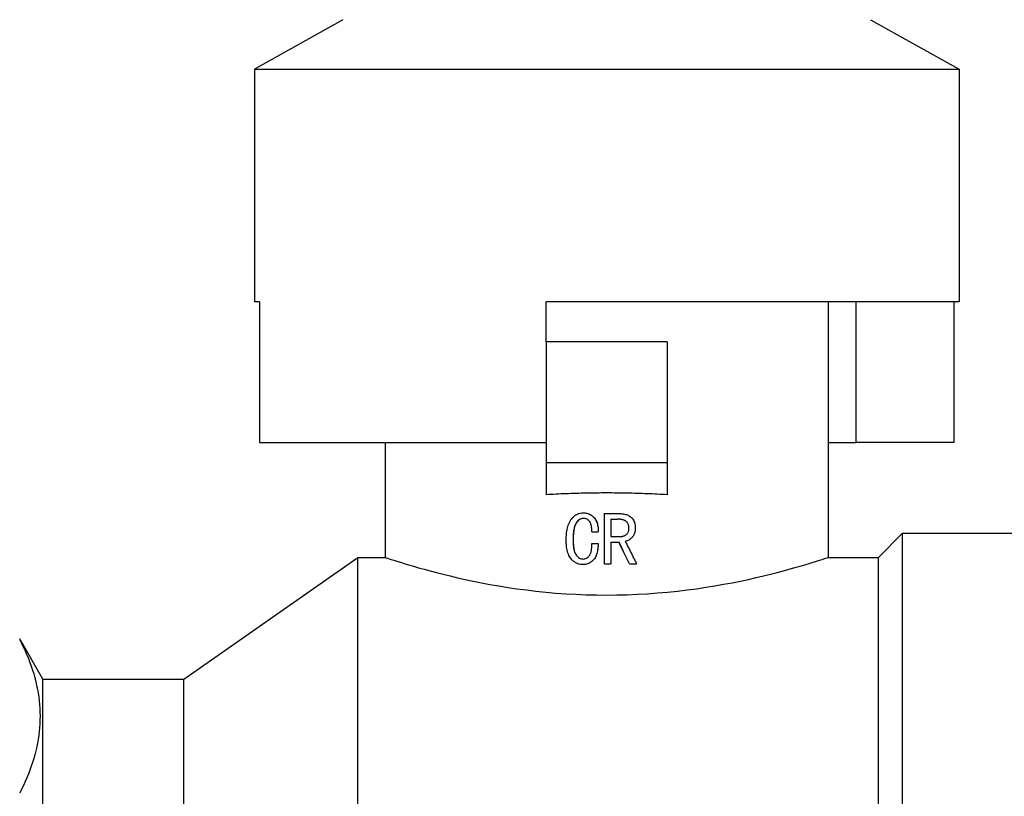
# Model space of a CAD drawing. Header units: millimetres. Extents: x 56 to 3741, y 0 to 455.
# Tile 4 of 11: x 293 to 342, y 219 to 257. Entities that reach past the tile are written whole.
import ezdxf

# ---------------------------------------------------------------- set-up
doc = ezdxf.new("R2010")
doc.units = ezdxf.units.MM
doc.layers.add('DETAIL', color=2, linetype='Continuous')

msp = doc.modelspace()

# ---------------------------------------------------------------- linework, layer by layer
at = {"layer": 'DETAIL'}
for p, q in [((308.715, 257.128), (304.315, 254.667)), ((334.915, 257.128), (339.315, 254.667)), ((304.315, 254.667), (339.315, 254.667)), ((304.315, 254.667), (304.315, 243.124)), ((339.315, 254.667), (339.315, 243.124)), ((304.574, 243.124), (304.315, 243.124)), ((304.574, 243.124), (304.574, 236.124)), ((318.815, 241.124), (318.815, 243.124)), ((339.315, 243.124), (318.815, 243.124)), ((332.815, 243.124), (332.815, 230.424)), ((334.207, 236.124), (334.207, 243.124)), ((339.056, 243.124), (339.056, 236.124)), ((318.815, 241.124), (318.815, 235.124)), ((324.815, 241.124), (318.815, 241.124)), ((324.815, 241.124), (324.815, 235.124)), ((304.574, 236.124), (318.815, 236.124)), ((310.815, 236.124), (310.815, 230.424)), ((332.815, 236.124), (334.207, 236.124)), ((339.056, 236.124), (334.207, 236.124)), ((318.815, 235.124), (318.815, 233.534)), ((324.815, 235.124), (318.815, 235.124)), ((324.815, 235.124), (324.815, 233.534)), ((320.664, 232.635), (320.662, 232.635)), ((321.706, 232.6), (322.442, 232.6)), ((321.706, 230.1), (321.706, 232.6)), ((322.019, 232.322), (322.019, 231.454)), ((322.019, 232.322), (322.362, 232.322)), ((322.92, 231.881), (322.922, 231.881)), ((321.081, 231.697), (321.393, 231.697)), ((321.394, 231.697), (321.393, 231.697)), ((322.019, 231.454), (322.455, 231.454)), ((335.315, 230.424), (336.515, 231.624)), ((336.515, 162.624), (336.515, 231.624)), ((336.515, 231.624), (343.315, 231.624)), ((320.15, 231.298), (320.147, 231.298)), ((321.081, 231.107), (321.393, 231.107)), ((321.394, 231.107), (321.393, 231.107)), ((322.019, 231.176), (322.019, 230.1)), ((322.019, 231.176), (322.428, 231.176)), ((300.815, 224.374), (309.455, 230.424)), ((309.455, 163.824), (309.455, 230.424)), ((309.455, 230.424), (310.815, 230.424)), ((332.815, 230.424), (335.315, 230.424)), ((335.315, 163.824), (335.315, 230.424)), ((320.641, 230.065), (320.639, 230.065)), ((321.706, 230.1), (322.019, 230.1)), ((322.954, 230.1), (322.952, 230.1)), ((322.954, 230.1), (323.302, 230.1)), ((293.815, 224.374), (292.66, 226.374)), ((293.815, 169.874), (293.815, 224.374)), ((293.815, 224.374), (300.815, 224.374)), ((300.815, 169.874), (300.815, 224.374))]:
    msp.add_line(p, q, dxfattribs=at)
at = {"layer": 'DETAIL', "flags": 128}
for points in [[(321.815, 233.624), (321.688, 233.624), (321.562, 233.623), (321.436, 233.622), (321.309, 233.621), (321.183, 233.62), (321.057, 233.618), (320.93, 233.616), (320.804, 233.614), (320.678, 233.611), (320.552, 233.608), (320.426, 233.605), (320.3, 233.601), (320.175, 233.597), (320.05, 233.593), (319.924, 233.589), (319.8, 233.584), (319.675, 233.579), (319.551, 233.573), (319.427, 233.568), (319.304, 233.562), (319.181, 233.555), (319.058, 233.549), (318.936, 233.542), (318.815, 233.534)], [(324.815, 233.534), (324.693, 233.542), (324.571, 233.549), (324.448, 233.555), (324.325, 233.562), (324.202, 233.568), (324.078, 233.573), (323.954, 233.579), (323.829, 233.584), (323.705, 233.589), (323.58, 233.593), (323.454, 233.597), (323.329, 233.601), (323.203, 233.605), (323.077, 233.608), (322.951, 233.611), (322.825, 233.614), (322.699, 233.616), (322.573, 233.618), (322.446, 233.62), (322.32, 233.621), (322.194, 233.622), (322.067, 233.623), (321.941, 233.624), (321.815, 233.624)], [(319.804, 231.269), (319.806, 231.359), (319.808, 231.435), (319.811, 231.495), (319.817, 231.571), (319.825, 231.646), (319.835, 231.72), (319.85, 231.803), (319.866, 231.881), (319.886, 231.955), (319.908, 232.026), (319.932, 232.092), (319.96, 232.153), (319.995, 232.222), (320.035, 232.286), (320.079, 232.344), (320.131, 232.404), (320.184, 232.457), (320.24, 232.501), (320.303, 232.542), (320.369, 232.576), (320.44, 232.602), (320.513, 232.621), (320.579, 232.63), (320.662, 232.635)], [(320.665, 232.357), (320.606, 232.353), (320.557, 232.343), (320.506, 232.325), (320.46, 232.301), (320.415, 232.27), (320.374, 232.232), (320.34, 232.194), (320.31, 232.152), (320.283, 232.107), (320.258, 232.058), (320.237, 232.004), (320.218, 231.948), (320.205, 231.896), (320.192, 231.843), (320.182, 231.788), (320.175, 231.74), (320.168, 231.685), (320.161, 231.626), (320.157, 231.572), (320.153, 231.518), (320.15, 231.462), (320.149, 231.42), (320.148, 231.365), (320.147, 231.298)], [(320.666, 232.357), (320.605, 232.352), (320.555, 232.342), (320.508, 232.325), (320.46, 232.3), (320.415, 232.267), (320.376, 232.231), (320.342, 232.192), (320.311, 232.149), (320.282, 232.101), (320.258, 232.05), (320.238, 231.998), (320.221, 231.947), (320.207, 231.896), (320.195, 231.843), (320.185, 231.789), (320.177, 231.734), (320.17, 231.679), (320.164, 231.625), (320.159, 231.568), (320.156, 231.509), (320.153, 231.462), (320.152, 231.419), (320.151, 231.365), (320.15, 231.298)], [(320.662, 232.635), (320.724, 232.632), (320.773, 232.627), (320.828, 232.617), (320.883, 232.601), (320.935, 232.582), (320.985, 232.559), (321.033, 232.531), (321.079, 232.499), (321.123, 232.463), (321.163, 232.424), (321.201, 232.382), (321.235, 232.338), (321.266, 232.292), (321.293, 232.243), (321.317, 232.192), (321.336, 232.14), (321.353, 232.087), (321.366, 232.032), (321.377, 231.979), (321.385, 231.923), (321.39, 231.865), (321.393, 231.819), (321.394, 231.763), (321.393, 231.697)], [(320.664, 232.635), (320.727, 232.632), (320.778, 232.627), (320.83, 232.617), (320.885, 232.602), (320.937, 232.582), (320.987, 232.559), (321.035, 232.531), (321.08, 232.499), (321.123, 232.463), (321.164, 232.424), (321.202, 232.383), (321.236, 232.338), (321.267, 232.291), (321.294, 232.242), (321.318, 232.19), (321.338, 232.137), (321.354, 232.084), (321.367, 232.032), (321.378, 231.975), (321.386, 231.915), (321.391, 231.865), (321.393, 231.819), (321.394, 231.763), (321.394, 231.697)], [(321.081, 231.697), (321.08, 231.741), (321.079, 231.778), (321.078, 231.807), (321.075, 231.845), (321.071, 231.882), (321.067, 231.917), (321.06, 231.957), (321.053, 231.996), (321.044, 232.032), (321.034, 232.067), (321.022, 232.099), (321.01, 232.13), (320.992, 232.166), (320.972, 232.198), (320.951, 232.228), (320.927, 232.255), (320.902, 232.279), (320.874, 232.299), (320.843, 232.318), (320.81, 232.332), (320.774, 232.344), (320.738, 232.351), (320.705, 232.355), (320.665, 232.357)], [(322.92, 231.881), (322.918, 231.92), (322.915, 231.956), (322.91, 231.988), (322.903, 232.019), (322.893, 232.048), (322.881, 232.079), (322.865, 232.109), (322.847, 232.139), (322.825, 232.166), (322.802, 232.191), (322.777, 232.214), (322.752, 232.232), (322.725, 232.249), (322.696, 232.264), (322.664, 232.277), (322.631, 232.288), (322.598, 232.297), (322.564, 232.305), (322.532, 232.31), (322.501, 232.314), (322.47, 232.318), (322.438, 232.32), (322.402, 232.322), (322.362, 232.322)], [(322.922, 231.881), (322.92, 231.92), (322.917, 231.954), (322.913, 231.982), (322.906, 232.015), (322.895, 232.047), (322.883, 232.079), (322.867, 232.109), (322.849, 232.137), (322.829, 232.165), (322.805, 232.19), (322.78, 232.213), (322.753, 232.233), (322.727, 232.249), (322.699, 232.263), (322.668, 232.276), (322.636, 232.287), (322.601, 232.297), (322.565, 232.305), (322.531, 232.31), (322.497, 232.315), (322.464, 232.318), (322.436, 232.32), (322.402, 232.322), (322.362, 232.322)], [(322.442, 232.6), (322.502, 232.598), (322.553, 232.595), (322.595, 232.592), (322.644, 232.585), (322.694, 232.575), (322.744, 232.562), (322.794, 232.547), (322.842, 232.53), (322.888, 232.509), (322.933, 232.485), (322.976, 232.458), (323.017, 232.429), (323.056, 232.395), (323.09, 232.358), (323.119, 232.32), (323.147, 232.275), (323.17, 232.228), (323.189, 232.182), (323.203, 232.135), (323.214, 232.086), (323.223, 232.033), (323.229, 231.983), (323.232, 231.937), (323.233, 231.881)], [(322.454, 231.454), (322.491, 231.456), (322.522, 231.458), (322.55, 231.461), (322.576, 231.465), (322.603, 231.471), (322.632, 231.479), (322.662, 231.489), (322.69, 231.5), (322.717, 231.512), (322.743, 231.526), (322.768, 231.541), (322.792, 231.558), (322.815, 231.578), (322.836, 231.6), (322.855, 231.624), (322.871, 231.65), (322.884, 231.677), (322.894, 231.703), (322.902, 231.729), (322.908, 231.756), (322.913, 231.783), (322.917, 231.812), (322.919, 231.845), (322.92, 231.881)], [(322.455, 231.454), (322.492, 231.456), (322.522, 231.458), (322.545, 231.46), (322.574, 231.465), (322.604, 231.471), (322.633, 231.479), (322.664, 231.489), (322.693, 231.5), (322.72, 231.513), (322.746, 231.527), (322.771, 231.542), (322.794, 231.558), (322.816, 231.577), (322.837, 231.598), (322.855, 231.622), (322.871, 231.647), (322.885, 231.674), (322.896, 231.703), (322.904, 231.73), (322.911, 231.76), (322.916, 231.791), (322.919, 231.815), (322.921, 231.845), (322.922, 231.881)], [(323.233, 231.881), (323.232, 231.837), (323.23, 231.799), (323.227, 231.768), (323.222, 231.731), (323.215, 231.694), (323.207, 231.658), (323.196, 231.62), (323.182, 231.584), (323.167, 231.549), (323.15, 231.516), (323.131, 231.486), (323.11, 231.457), (323.088, 231.43), (323.062, 231.403), (323.034, 231.376), (323.005, 231.351), (322.975, 231.328), (322.945, 231.307), (322.913, 231.288), (322.88, 231.27), (322.846, 231.255), (322.815, 231.242), (322.781, 231.232), (322.74, 231.22)], [(320.639, 230.065), (320.563, 230.069), (320.503, 230.077), (320.436, 230.092), (320.372, 230.113), (320.31, 230.141), (320.249, 230.175), (320.194, 230.213), (320.141, 230.256), (320.09, 230.305), (320.043, 230.358), (320.002, 230.412), (319.966, 230.468), (319.938, 230.524), (319.912, 230.583), (319.889, 230.646), (319.868, 230.712), (319.851, 230.783), (319.836, 230.858), (319.826, 230.924), (319.818, 230.992), (319.811, 231.063), (319.808, 231.118), (319.806, 231.187), (319.804, 231.269)], [(320.147, 231.298), (320.148, 231.237), (320.149, 231.187), (320.15, 231.148), (320.153, 231.097), (320.157, 231.047), (320.161, 230.997), (320.168, 230.942), (320.175, 230.893), (320.182, 230.848), (320.193, 230.797), (320.205, 230.748), (320.219, 230.702), (320.237, 230.653), (320.258, 230.608), (320.281, 230.566), (320.31, 230.524), (320.344, 230.483), (320.377, 230.449), (320.418, 230.416), (320.46, 230.39), (320.503, 230.37), (320.551, 230.355), (320.596, 230.347), (320.65, 230.343)], [(320.15, 231.298), (320.151, 231.238), (320.152, 231.187), (320.154, 231.141), (320.156, 231.097), (320.159, 231.05), (320.164, 230.998), (320.171, 230.943), (320.178, 230.893), (320.186, 230.846), (320.196, 230.799), (320.207, 230.752), (320.222, 230.702), (320.24, 230.653), (320.26, 230.608), (320.284, 230.566), (320.311, 230.526), (320.342, 230.487), (320.379, 230.45), (320.419, 230.417), (320.461, 230.39), (320.505, 230.37), (320.549, 230.356), (320.595, 230.347), (320.651, 230.343)], [(321.393, 231.107), (321.39, 231.035), (321.386, 230.975), (321.383, 230.927), (321.376, 230.864), (321.367, 230.805), (321.357, 230.748), (321.343, 230.682), (321.327, 230.62), (321.308, 230.561), (321.287, 230.506), (321.264, 230.456), (321.238, 230.408), (321.206, 230.36), (321.169, 230.313), (321.126, 230.267), (321.079, 230.225), (321.032, 230.189), (320.983, 230.157), (320.931, 230.129), (320.875, 230.106), (320.817, 230.088), (320.759, 230.075), (320.705, 230.069), (320.639, 230.065)], [(321.394, 231.107), (321.391, 231.035), (321.387, 230.974), (321.383, 230.919), (321.377, 230.866), (321.369, 230.811), (321.358, 230.748), (321.344, 230.682), (321.328, 230.622), (321.31, 230.565), (321.29, 230.511), (321.266, 230.459), (321.239, 230.408), (321.207, 230.359), (321.169, 230.312), (321.128, 230.268), (321.082, 230.227), (321.035, 230.19), (320.985, 230.157), (320.932, 230.129), (320.877, 230.106), (320.819, 230.088), (320.765, 230.076), (320.709, 230.069), (320.641, 230.065)], [(320.65, 230.343), (320.695, 230.346), (320.73, 230.353), (320.769, 230.366), (320.806, 230.383), (320.841, 230.403), (320.874, 230.428), (320.906, 230.457), (320.934, 230.486), (320.959, 230.516), (320.98, 230.547), (320.999, 230.583), (321.016, 230.624), (321.027, 230.656), (321.038, 230.691), (321.047, 230.729), (321.055, 230.77), (321.062, 230.815), (321.069, 230.862), (321.073, 230.901), (321.076, 230.942), (321.078, 230.985), (321.079, 231.016), (321.08, 231.057), (321.081, 231.107)], [(322.74, 231.22), (322.763, 231.174), (322.787, 231.127), (322.81, 231.08), (322.833, 231.034), (322.857, 230.987), (322.88, 230.94), (322.904, 230.894), (322.927, 230.847), (322.951, 230.8), (322.974, 230.754), (322.998, 230.707), (323.021, 230.66), (323.045, 230.614), (323.068, 230.567), (323.091, 230.52), (323.115, 230.473), (323.138, 230.427), (323.162, 230.38), (323.185, 230.333), (323.208, 230.287), (323.232, 230.24), (323.255, 230.193), (323.279, 230.147), (323.302, 230.1)], [(310.815, 230.424), (310.827, 230.42), (310.863, 230.408), (310.923, 230.388), (311.006, 230.361), (311.112, 230.326), (311.241, 230.285), (311.393, 230.237), (311.566, 230.183), (311.762, 230.123), (311.979, 230.057), (312.217, 229.987), (312.475, 229.913), (312.752, 229.835), (313.048, 229.754), (313.362, 229.671), (313.694, 229.587), (314.042, 229.501), (314.407, 229.416), (314.788, 229.33), (315.183, 229.246), (315.593, 229.164), (316.017, 229.085), (316.453, 229.009), (316.9, 228.937), (317.358, 228.869), (317.826, 228.807), (318.303, 228.75), (318.788, 228.7), (319.281, 228.656), (319.781, 228.62), (320.286, 228.592), (320.794, 228.571), (321.304, 228.559), (321.815, 228.555)], [(321.815, 228.555), (322.325, 228.559), (322.834, 228.571), (323.341, 228.592), (323.845, 228.621), (324.344, 228.657), (324.838, 228.7), (325.326, 228.75), (325.806, 228.807), (326.277, 228.87), (326.738, 228.938), (327.187, 229.01), (327.624, 229.087), (328.048, 229.167), (328.457, 229.249), (328.853, 229.333), (329.233, 229.418), (329.598, 229.504), (329.947, 229.589), (330.278, 229.674), (330.592, 229.757), (330.887, 229.838), (331.163, 229.915), (331.42, 229.989), (331.656, 230.059), (331.872, 230.124), (332.066, 230.184), (332.24, 230.238), (332.391, 230.286), (332.52, 230.328), (332.626, 230.362), (332.708, 230.389), (332.767, 230.408), (332.803, 230.42), (332.815, 230.424)], [(292.66, 226.344), (292.755, 226.155), (292.846, 225.965), (292.932, 225.776), (293.014, 225.586), (293.092, 225.396), (293.165, 225.206), (293.233, 225.016), (293.296, 224.826), (293.355, 224.636), (293.409, 224.446), (293.458, 224.256), (293.502, 224.066), (293.541, 223.875), (293.575, 223.685), (293.604, 223.494), (293.627, 223.304), (293.646, 223.113), (293.659, 222.922), (293.667, 222.731), (293.67, 222.54), (293.668, 222.349), (293.66, 222.158), (293.647, 221.966), (293.629, 221.775), (293.606, 221.583), (293.577, 221.392), (293.544, 221.2), (293.505, 221.009), (293.461, 220.817), (293.412, 220.625), (293.358, 220.434), (293.299, 220.242), (293.235, 220.051), (293.167, 219.86), (293.094, 219.669), (293.016, 219.478), (292.933, 219.287), (292.846, 219.097), (292.755, 218.907), (292.66, 218.717)]]:
    msp.add_lwpolyline(points, dxfattribs=at)
at = {"layer": 'DETAIL'}
for centre, major_axis, ratio, start_param, end_param in [((318.153, 230.638), (-25.107, 51.196), 0.071472, 4.666846, 4.687858), ((318.16, 230.638), (-25.116, 51.12), 0.071447, 4.666779, 4.687822)]:
    msp.add_ellipse(centre, major_axis=major_axis, ratio=ratio, start_param=start_param, end_param=end_param, dxfattribs=at)

doc.saveas('drawing.dxf')
